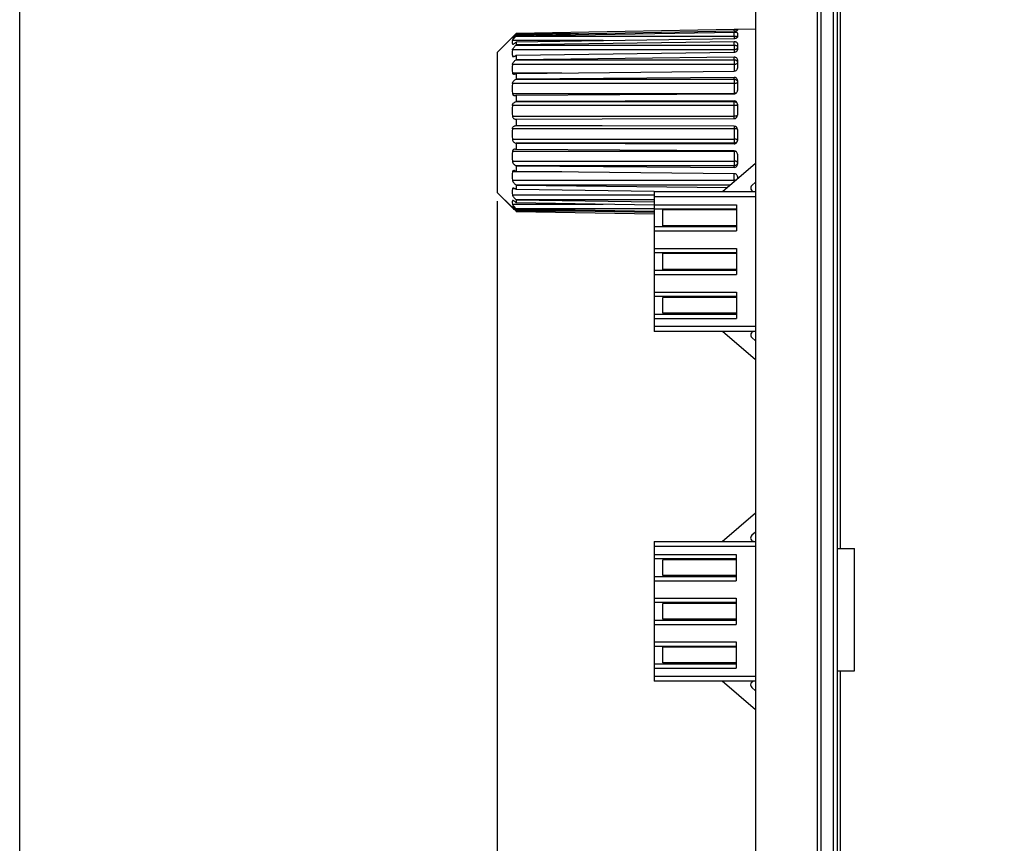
# Model space of a CAD drawing. Header units: millimetres. Extents: x -352 to 208, y -742 to -399.
# Tile 5 of 24: x -352 to -296, y -568 to -521. Entities that reach past the tile are written whole.
import ezdxf

# ---------------------------------------------------------------- set-up
doc = ezdxf.new("R2010")
doc.units = ezdxf.units.MM
doc.header["$LTSCALE"] = 23.1
doc.header["$PDMODE"] = 3
doc.header["$PDSIZE"] = 8
doc.layers.get('0').update_dxf_attribs({"linetype": 'CONTINUOUS'})
doc.layers.get('Defpoints').update_dxf_attribs({"linetype": 'CONTINUOUS'})
doc.layers.add('00_COMPONENTS', color=7, linetype='CONTINUOUS')
doc.layers.add('51__DRAFT_DIMS', color=7, linetype='CONTINUOUS')
doc.styles.get("Standard").update_dxf_attribs({"font": 'simfang.ttf'})
doc.dimstyles.new('DIMSTYLE_4', dxfattribs={"dimtxt": 3, "dimasz": 3, "dimexe": 2.5, "dimexo": 0.5, "dimgap": 0.75, "dimtad": 1, "dimdec": 1, "dimdsep": 46, "dimtxsty": 'STANDARD', "dimblk": '_FILLED', "dimblk1": '_FILLED', "dimblk2": '_FILLED', "dimcen": 0.09, "dimclrt": 256, "dimazin": 2, "dimtp": 0.3, "dimtm": 0.3, "dimtfac": 1, "dimtdec": 1, "dimtofl": 0, "dimtmove": 0, "dimatfit": 3, "dimldrblk": '_FILLED', "dimfxl": 1, "dimtolj": 1, "dimarcsym": 0})

# ---------------------------------------------------------------- blocks, each defined once
blk = doc.blocks.new('_FILLED')
at = {"color": 0, "linetype": 'ByBlock'}
blk.add_solid([(0, 0), (-1, 0.167), (-1, -0.167)], dxfattribs=at)
blk = doc.blocks.new('*D19')
at = {"layer": '51__DRAFT_DIMS', "color": 0, "lineweight": -2}
for p, q in [((-324.691, -531.393), (-324.691, -668.007)), ((-231.922, -531.393), (-231.922, -668.007)), ((-321.691, -665.507), (-234.922, -665.507))]:
    blk.add_line(p, q, dxfattribs=at)
at = {"layer": 'Defpoints', "color": 0}
for p in [(-324.691, -530.893), (-231.922, -530.893), (-231.922, -665.507)]:
    blk.add_point(p, dxfattribs=at)
at = {"layer": '51__DRAFT_DIMS', "color": 0, "linetype": 'ByBlock', "lineweight": -2, "xscale": 3, "yscale": 3, "zscale": 3, "rotation": 180}
blk.add_blockref('_FILLED', (-324.691, -665.507), dxfattribs=at)
at = {"layer": '51__DRAFT_DIMS', "color": 0, "linetype": 'ByBlock', "lineweight": -2, "xscale": 3, "yscale": 3, "zscale": 3}
blk.add_blockref('_FILLED', (-231.922, -665.507), dxfattribs=at)
at = {"layer": '51__DRAFT_DIMS', "insert": (-278.306, -663.232), "char_height": 3, "attachment_point": 5}
blk.add_mtext('\\A1;92.9{}{{\\H0.7x;}{}}', dxfattribs=at)

msp = doc.modelspace()

# ---------------------------------------------------------------- linework, layer by layer
msp.add_lwpolyline([(-351.98753, -398.53956), (207.6865, -398.53956), (207.6865, -742.0709), (-351.98753, -742.0709)], close=True)
at = {"layer": '00_COMPONENTS'}
for p, q in [((-309.92226, -478.26478), (-309.92226, -631.22832)), ((-306.38359, -625.53197), (-306.38359, -483.95894)), ((-306.19975, -483.95893), (-306.19975, -625.53197)), ((-305.46934, -625.18461), (-305.46934, -484.30627)), ((-305.26062, -484.30629), (-305.26062, -625.18464)), ((-305.06061, -551.24545), (-305.06061, -484.45166)), ((-311.1518, -521.58748), (-323.60374, -521.8052)), ((-323.60374, -521.87402), (-311.1518, -521.65705)), ((-311.1518, -521.74371), (-323.60374, -521.95084)), ((-311.1518, -521.65705), (-311.1518, -521.58748)), ((-311.1518, -521.95717), (-311.1518, -521.74371)), ((-310.95851, -521.58199), (-310.97446, -521.58244)), ((-309.92226, -521.5639), (-310.9518, -521.58188)), ((-310.9518, -521.58212), (-310.9518, -521.6245)), ((-324.69063, -522.88961), (-323.81726, -522.01623)), ((-323.82098, -522.02003), (-323.81726, -522.01623)), ((-323.76031, -522.02003), (-323.82098, -522.02003)), ((-323.82098, -522.06158), (-323.8197, -522.06204)), ((-318.63908, -522.20786), (-323.82098, -522.20786)), ((-323.62141, -521.82286), (-323.61042, -521.81185)), ((-323.61038, -521.81185), (-323.60374, -521.8052)), ((-323.61038, -521.81185), (-320.0367, -521.81185)), ((-323.61038, -521.95717), (-323.60374, -521.95084)), ((-323.61038, -521.95717), (-311.1518, -521.95717)), ((-323.60374, -522.28899), (-323.61038, -522.2952)), ((-323.60374, -521.87402), (-323.60374, -521.95084)), ((-323.60374, -522.28899), (-311.1518, -522.08552)), ((-311.1518, -522.28163), (-323.60374, -522.46277)), ((-323.60374, -522.28899), (-323.60374, -522.46277)), ((-311.1518, -521.95716), (-311.1518, -522.08552)), ((-311.1518, -522.4683), (-311.1518, -522.28163)), ((-310.9518, -521.79271), (-310.9518, -522.00079)), ((-323.82098, -522.41202), (-323.76698, -522.41202)), ((-311.1518, -522.74291), (-323.82098, -522.74291)), ((-323.61038, -522.4683), (-323.60374, -522.46277)), ((-323.61038, -522.4683), (-311.1518, -522.4683)), ((-323.60374, -523.04516), (-311.1518, -522.8703)), ((-311.1518, -522.4683), (-311.1518, -522.8703)), ((-310.9518, -522.38119), (-310.9518, -522.73971)), ((-324.69062, -522.88961), (-324.69062, -530.89259)), ((-323.82098, -523.09455), (-323.67343, -523.09455)), ((-323.60374, -523.04516), (-323.61038, -523.0505)), ((-323.61038, -523.30734), (-323.60374, -523.30301)), ((-323.61038, -523.30734), (-311.1518, -523.30734)), ((-323.60374, -523.04516), (-323.60374, -523.30301)), ((-311.1518, -523.16128), (-323.60374, -523.30301)), ((-311.1518, -523.30734), (-311.1518, -523.16128)), ((-311.1518, -523.30734), (-311.1518, -523.95317)), ((-310.9518, -523.30409), (-310.9518, -523.78637)), ((-311.1518, -523.5855), (-323.82098, -523.5855)), ((-323.60374, -524.08646), (-311.1518, -523.95317)), ((-323.82098, -524.05854), (-320.99525, -524.05854)), ((-323.60374, -524.08646), (-323.61038, -524.09053)), ((-323.61038, -524.41206), (-323.60374, -524.40925)), ((-323.61038, -524.41206), (-311.1518, -524.41206)), ((-323.60374, -524.08646), (-323.60374, -524.40925)), ((-311.1518, -524.31744), (-323.60374, -524.40925)), ((-311.1518, -524.41206), (-311.1518, -524.31744)), ((-311.1518, -524.41206), (-311.1518, -525.25383)), ((-310.9518, -524.49294), (-310.9518, -525.06318)), ((-311.1518, -524.67314), (-323.82098, -524.67314)), ((-323.82098, -525.23249), (-311.1518, -525.23249)), ((-323.60374, -525.33566), (-323.61038, -525.33816)), ((-323.60374, -525.33566), (-317.69062, -525.2968)), ((-323.60374, -525.33566), (-323.60374, -525.69945)), ((-311.1518, -525.66437), (-323.60374, -525.69945)), ((-317.69062, -525.2968), (-311.1518, -525.25383)), ((-311.1518, -526.6758), (-311.1518, -525.66437)), ((-311.1518, -525.92517), (-323.82098, -525.92517)), ((-323.61038, -525.70052), (-323.60374, -525.69945)), ((-323.61038, -525.70052), (-311.1518, -525.70052)), ((-310.9518, -525.85949), (-310.9518, -526.47541)), ((-323.82098, -526.52934), (-311.1518, -526.52934)), ((-323.60374, -526.7001), (-323.61038, -526.70084)), ((-323.60374, -526.7001), (-318.69062, -526.69051)), ((-323.60374, -526.7001), (-323.60374, -527.07791)), ((-318.69062, -526.69051), (-311.1518, -526.6758)), ((-311.1518, -527.24872), (-323.82098, -527.24872)), ((-323.61038, -527.07717), (-323.60374, -527.07791)), ((-322.07207, -527.0809), (-323.60374, -527.07791)), ((-318.69062, -527.08748), (-322.07207, -527.0809)), ((-311.1518, -527.10217), (-318.69062, -527.08748)), ((-311.1518, -527.10217), (-311.1518, -528.07752)), ((-310.9518, -527.30256), (-310.9518, -527.91849)), ((-323.82098, -527.85292), (-311.1518, -527.85292)), ((-311.1518, -528.07752), (-323.61038, -528.07753)), ((-323.60374, -528.0786), (-323.61038, -528.07753)), ((-323.61038, -528.43991), (-323.60374, -528.44241)), ((-323.60374, -528.0786), (-323.60374, -528.44241)), ((-323.60374, -528.0786), (-311.1518, -528.11363)), ((-317.69062, -528.48125), (-323.60374, -528.44241)), ((-311.1518, -528.5242), (-317.69062, -528.48125)), ((-311.1518, -528.11363), (-311.1518, -528.07752)), ((-311.1518, -528.54564), (-323.82098, -528.54564)), ((-311.1518, -528.52717), (-311.1518, -529.3661)), ((-310.9518, -528.71486), (-310.9518, -529.28516)), ((-323.82098, -529.10504), (-311.1518, -529.10504)), ((-323.60374, -529.36891), (-323.61038, -529.3661)), ((-311.1518, -529.3661), (-323.61038, -529.3661)), ((-323.60374, -529.36891), (-323.60374, -529.69174)), ((-323.60374, -529.36891), (-311.1518, -529.46067)), ((-311.82061, -530.84373), (-309.92226, -529.21657)), ((-311.1518, -529.46067), (-311.1518, -529.3661)), ((-320.98845, -529.71973), (-323.82098, -529.71973)), ((-323.61038, -529.68767), (-323.60374, -529.69174)), ((-311.1518, -529.82499), (-323.60374, -529.69174)), ((-311.1518, -530.27046), (-311.1518, -529.82499)), ((-310.9518, -529.99183), (-310.9518, -530.09903)), ((-323.82098, -530.19285), (-311.1518, -530.19285)), ((-323.67334, -530.68393), (-323.82098, -530.68393)), ((-323.60374, -530.47534), (-323.61038, -530.47101)), ((-311.38577, -530.47101), (-323.61038, -530.47101)), ((-323.61038, -530.72791), (-323.60374, -530.73325)), ((-323.60374, -530.47534), (-323.60374, -530.73325)), ((-323.60374, -530.47534), (-311.55084, -530.61249)), ((-315.72062, -530.84394), (-323.60374, -530.73325)), ((-309.92226, -530.30881), (-310.1339, -530.49279)), ((-323.81726, -531.76294), (-324.69063, -530.88957)), ((-323.81726, -531.76597), (-324.69063, -530.89259)), ((-323.82098, -531.03568), (-315.72061, -531.03568)), ((-315.72061, -531.3103), (-323.61038, -531.3103)), ((-323.60374, -531.31583), (-323.61038, -531.3103)), ((-323.60374, -531.31583), (-323.60374, -531.48969)), ((-323.60374, -531.31583), (-315.72061, -531.4305)), ((-315.72061, -530.8437), (-309.92226, -530.8437)), ((-315.72061, -530.8437), (-315.72061, -538.8437)), ((-309.92226, -531.14366), (-315.72061, -531.14366)), ((-323.82476, -531.72209), (-323.82098, -531.71745)), ((-323.76692, -531.36671), (-323.82098, -531.36671)), ((-323.82098, -531.57101), (-318.62704, -531.57101)), ((-323.81969, -531.71698), (-323.82098, -531.71745)), ((-323.82098, -531.75914), (-323.76011, -531.75914)), ((-323.81726, -531.76294), (-323.82098, -531.75914)), ((-323.81726, -531.76597), (-323.82077, -531.76238)), ((-323.61038, -531.48348), (-323.60374, -531.48969)), ((-315.72061, -531.82173), (-323.61038, -531.82173)), ((-323.60374, -531.82805), (-323.61038, -531.82173)), ((-315.72102, -531.61849), (-323.60374, -531.48969)), ((-323.60374, -531.82805), (-323.60374, -531.90496)), ((-323.60374, -531.82805), (-315.72061, -531.95917)), ((-315.72061, -531.59366), (-311.02061, -531.59366)), ((-311.02061, -531.84378), (-315.72061, -531.84378)), ((-311.02061, -531.59366), (-311.02061, -533.09366)), ((-323.61043, -531.96736), (-323.62286, -531.95491)), ((-320.02342, -531.96736), (-323.61038, -531.96736)), ((-323.60374, -531.97401), (-323.61038, -531.96736)), ((-315.72061, -532.04234), (-323.60374, -531.90496)), ((-323.60374, -531.97401), (-315.72061, -532.11185)), ((-323.60374, -531.97717), (-315.72061, -532.115)), ((-311.02061, -531.89423), (-315.22061, -531.89423)), ((-315.22061, -532.79423), (-315.22061, -531.89423)), ((-315.72061, -532.84378), (-311.02061, -532.84378)), ((-311.02061, -532.79423), (-315.22061, -532.79423)), ((-315.72061, -533.09366), (-311.02061, -533.09366)), ((-315.72061, -534.09366), (-311.02061, -534.09366)), ((-311.02061, -534.09366), (-311.02061, -535.59366)), ((-311.02061, -534.34378), (-315.72061, -534.34378)), ((-311.02061, -534.39323), (-315.22061, -534.39323)), ((-315.22061, -535.29423), (-315.22061, -534.39323)), ((-315.72061, -535.34378), (-311.02061, -535.34378)), ((-315.72061, -535.59366), (-311.02061, -535.59366)), ((-311.02061, -535.29423), (-315.22061, -535.29423)), ((-315.72061, -536.59366), (-311.02061, -536.59366)), ((-311.02061, -536.84378), (-315.72061, -536.84378)), ((-311.02061, -536.89323), (-315.22061, -536.89323)), ((-315.22061, -537.79323), (-315.22061, -536.89323)), ((-311.02061, -536.59366), (-311.02061, -538.09366)), ((-315.72061, -537.84378), (-311.02061, -537.84378)), ((-311.02061, -537.79323), (-315.22061, -537.79323)), ((-315.72061, -538.09366), (-311.02061, -538.09366)), ((-315.72061, -538.54366), (-309.92226, -538.54366)), ((-309.92226, -538.8437), (-315.72061, -538.8437)), ((-309.92226, -540.47089), (-311.82061, -538.84373)), ((-310.1339, -539.19467), (-309.92226, -539.37865)), ((-311.82261, -550.84373), (-309.92226, -549.21486)), ((-309.92226, -550.30707), (-310.1359, -550.49279)), ((-315.72261, -550.8437), (-309.92226, -550.8437)), ((-315.72261, -550.8437), (-315.72261, -558.8437)), ((-309.92226, -551.14366), (-315.72261, -551.14366)), ((-305.26061, -551.24547), (-304.26061, -551.24545)), ((-304.26061, -558.24545), (-304.26061, -551.24545)), ((-315.72261, -551.59366), (-311.02261, -551.59366)), ((-311.02261, -551.84378), (-315.72261, -551.84378)), ((-311.02261, -551.89423), (-315.22261, -551.89423)), ((-315.22261, -552.79423), (-315.22261, -551.89423)), ((-311.02261, -551.59366), (-311.02261, -553.09366)), ((-315.72261, -552.84378), (-311.02261, -552.84378)), ((-315.72261, -553.09366), (-311.02261, -553.09366)), ((-311.02261, -552.79423), (-315.22261, -552.79423)), ((-315.72261, -554.09366), (-311.02261, -554.09366)), ((-311.02261, -554.34378), (-315.72261, -554.34378)), ((-311.02261, -554.39323), (-315.22261, -554.39323)), ((-315.22261, -555.29423), (-315.22261, -554.39323)), ((-311.02261, -554.09366), (-311.02261, -555.59366)), ((-315.72261, -555.34378), (-311.02261, -555.34378)), ((-311.02261, -555.29423), (-315.22261, -555.29423)), ((-315.72261, -555.59366), (-311.02261, -555.59366)), ((-315.72261, -556.59366), (-311.02261, -556.59366)), ((-311.02261, -556.59366), (-311.02261, -558.09366)), ((-311.02261, -556.84378), (-315.72261, -556.84378)), ((-311.02261, -556.89323), (-315.22261, -556.89323)), ((-315.22261, -557.79323), (-315.22261, -556.89323)), ((-315.72261, -557.84378), (-311.02261, -557.84378)), ((-315.72261, -558.09366), (-311.02261, -558.09366)), ((-311.02261, -557.79323), (-315.22261, -557.79323)), ((-305.26061, -558.24547), (-304.26061, -558.24545)), ((-305.06061, -625.03923), (-305.06061, -558.24545)), ((-315.72261, -558.54366), (-309.92226, -558.54366)), ((-309.92226, -558.8437), (-315.72261, -558.8437)), ((-309.92226, -560.4726), (-311.82261, -558.84373)), ((-310.1359, -559.19467), (-309.92226, -559.38038))]:
    msp.add_line(p, q, dxfattribs=at)
for centre, radius, start, end in [((-323.27839, -522.30996), 0.55211, 169.342824, 185.892113), ((-333.73556, -511.72667), 14.29087, 314.819176, 315.050955), ((-322.20679, -522.91873), 1.62374, 173.783776, 186.216224), ((-323.26574, -522.30803), 0.56489, 185.955405, 190.608517), ((-320.88656, -523.82202), 2.94394, 175.391863, 184.608137), ((-319.7199, -524.95282), 4.1106, 176.098743, 183.901257), ((-311.15169, -524.73882), 0.49367, 269.988273, 274.819835), ((-319.03701, -526.22726), 4.7935, 176.386808, 183.613192), ((-323.63285, -526.50141), 0.20068, 270.023956, 276.388953), ((-311.15236, -526.47523), 0.20057, 270.160522, 359.950225), ((-319.03671, -527.55082), 4.7938, 176.38692, 183.61308), ((-323.6328, -527.27661), 0.20068, 83.623988, 89.976119), ((-311.15236, -527.30273), 0.20057, 0.049218, 89.839009), ((-311.14832, -527.87988), 0.19652, 341.841138, 359.925505), ((-319.71909, -528.82534), 4.11141, 176.099128, 183.900872), ((-311.1517, -529.03948), 0.49384, 85.181761, 90.011576), ((-320.88547, -529.95629), 2.94503, 175.392712, 184.607288), ((-322.20574, -530.8598), 1.62479, 173.785779, 186.214221), ((-310.00269, -530.64373), 0.2, 131.000002, 270.000002), ((-323.27769, -531.46884), 0.55281, 174.111591, 190.650416), ((-323.26504, -531.47077), 0.56559, 169.398157, 174.04841), ((-323.80317, -531.746), 0.02404, 222.192042, 222.950625), ((-332.65448, -540.96528), 12.75763, 44.932529, 45.224445), ((-310.00269, -539.04373), 0.2, 92.468368, 229.000002), ((-310.00469, -550.64373), 0.2, 131.000002, 270.000002), ((-310.00469, -559.04373), 0.2, 92.468368, 229.000002)]:
    msp.add_arc(centre, radius, start, end, dxfattribs=at)
for points, knots in [([(-310.97446, -521.58244), (-310.98494, -521.58278), (-311.04404, -521.58491), (-311.10315, -521.58663), (-311.1518, -521.58748)], [0, 0, 0, 0, 0.17728619, 1, 1, 1, 1]), ([(-311.1518, -521.65705), (-311.12626, -521.65661), (-311.07901, -521.65431), (-311.02344, -521.64793), (-310.98758, -521.64112), (-310.96892, -521.63586), (-310.95755, -521.63154), (-310.95182, -521.62666), (-310.9518, -521.62451)], [0, 0, 0, 0, 0.37274459, 0.69041142, 0.81377161, 0.90732863, 0.96862657, 1, 1, 1, 1]), ([(-310.9518, -521.79271), (-310.95178, -521.78892), (-310.95549, -521.78016), (-310.96819, -521.77056), (-310.98695, -521.76216), (-311.01178, -521.75516), (-311.04183, -521.74962), (-311.089, -521.74434), (-311.12624, -521.74329), (-311.1518, -521.74371)], [0, 0, 0, 0, 0.0527873, 0.12286486, 0.21785754, 0.33838341, 0.48170954, 0.64353942, 1, 1, 1, 1]), ([(-310.9518, -521.58212), (-310.9518, -521.58197), (-310.95268, -521.58208), (-310.95364, -521.58189), (-310.95592, -521.58198), (-310.95753, -521.58197), (-310.95851, -521.58199)], [0, 0, 0, 0, 0.06445675, 0.25249886, 0.56475874, 1, 1, 1, 1]), ([(-323.82098, -522.20786), (-323.82039, -522.20468), (-323.81784, -522.19755), (-323.80941, -522.18096), (-323.79327, -522.157), (-323.76925, -522.12589), (-323.74099, -522.09247), (-323.71013, -522.05815), (-323.6669, -522.01245), (-323.63336, -521.97894), (-323.61052, -521.95717)], [0, 0, 0, 0, 0.02946799, 0.06839341, 0.16947765, 0.29189995, 0.4267116, 0.56812839, 0.71244024, 1, 1, 1, 1]), ([(-323.81964, -522.06203), (-323.81813, -522.06202), (-323.81426, -522.06037), (-323.80776, -522.05669), (-323.79918, -522.05083), (-323.78452, -522.03995), (-323.76347, -522.02289), (-323.73595, -521.99924), (-323.70606, -521.97242), (-323.66359, -521.93298), (-323.63181, -521.90191), (-323.61052, -521.88064)], [0, 0, 0, 0, 0.01627618, 0.04377387, 0.08153678, 0.12799108, 0.24118601, 0.37398162, 0.52000671, 0.67493895, 1, 1, 1, 1]), ([(-323.81726, -522.01623), (-323.79681, -521.9958), (-323.74473, -521.94539), (-323.69324, -521.89439), (-323.66233, -521.86369)], [0, 0, 0, 0, 0.39886167, 1, 1, 1, 1]), ([(-323.80483, -522.42357), (-323.79906, -522.42356), (-323.78593, -522.42051), (-323.75647, -522.40801), (-323.71514, -522.38226), (-323.66315, -522.34275), (-323.62828, -522.31183), (-323.61052, -522.2952)], [0, 0, 0, 0, 0.0734562, 0.16855002, 0.40745003, 0.69014658, 1, 1, 1, 1]), ([(-311.1518, -521.95717), (-311.12462, -521.95717), (-311.07444, -521.96027), (-311.0249, -521.97026), (-311.00317, -521.97776)], [0, 0, 0, 0, 0.54176215, 1, 1, 1, 1]), ([(-311.1518, -522.08552), (-311.12614, -522.0851), (-311.08855, -522.08151), (-311.04156, -522.07036), (-311.01139, -522.05975), (-310.98642, -522.04718), (-310.96748, -522.03308), (-310.95508, -522.01774), (-310.95179, -522.00608), (-310.9518, -522.00079)], [0, 0, 0, 0, 0.33332188, 0.48728791, 0.62659072, 0.7478341, 0.84908185, 0.93129793, 1, 1, 1, 1]), ([(-310.9518, -522.38119), (-310.9518, -522.37426), (-310.95464, -522.35974), (-310.96681, -522.33993), (-310.98592, -522.32247), (-311.02135, -522.30168), (-311.0777, -522.28504), (-311.12618, -522.28126), (-311.1518, -522.28163)], [0, 0, 0, 0, 0.08562283, 0.17805436, 0.28283159, 0.40255685, 0.6832562, 1, 1, 1, 1]), ([(-311.00317, -521.97776), (-310.99169, -521.98173), (-310.97305, -521.98945), (-310.95676, -522.0037), (-310.95355, -522.01119)], [0, 0, 0, 0, 0.59815438, 1, 1, 1, 1]), ([(-323.82098, -522.41202), (-323.82035, -522.41537), (-323.81635, -522.42242), (-323.80856, -522.42357), (-323.80483, -522.42357)], [0, 0, 0, 0, 0.4769531, 1, 1, 1, 1]), ([(-323.82098, -522.74291), (-323.81981, -522.73215), (-323.81229, -522.70867), (-323.78696, -522.6599), (-323.74188, -522.5985), (-323.67945, -522.52996), (-323.63384, -522.48775), (-323.61052, -522.4683)], [0, 0, 0, 0, 0.0925257, 0.20762466, 0.46966465, 0.74031978, 1, 1, 1, 1]), ([(-311.1518, -522.4683), (-311.12612, -522.4683), (-311.07726, -522.47341), (-311.02097, -522.49297), (-310.98576, -522.51623), (-310.96671, -522.53548), (-310.95465, -522.5568), (-310.9518, -522.57217), (-310.9518, -522.5795)], [0, 0, 0, 0, 0.30963025, 0.58786689, 0.70866543, 0.81587074, 0.91148862, 1, 1, 1, 1]), ([(-310.9518, -522.5795), (-310.9518, -522.60096), (-310.9631, -522.64582), (-311.00901, -522.69981), (-311.07505, -522.7349), (-311.12595, -522.74291), (-311.1518, -522.74291)], [0, 0, 0, 0, 0.22640261, 0.46725772, 0.72723153, 1, 1, 1, 1]), ([(-311.1518, -522.8703), (-311.12601, -522.86994), (-311.07642, -522.86307), (-311.02025, -522.83907), (-310.98547, -522.81184), (-310.96652, -522.78945), (-310.95462, -522.76515), (-310.9518, -522.74797), (-310.9518, -522.7397)], [0, 0, 0, 0, 0.29707025, 0.56984097, 0.69191317, 0.80310609, 0.9047931, 1, 1, 1, 1]), ([(-323.82098, -523.09455), (-323.82036, -523.10027), (-323.81761, -523.11103), (-323.80341, -523.12796), (-323.78648, -523.13115), (-323.77595, -523.13115)], [0, 0, 0, 0, 0.26991819, 0.50576216, 1, 1, 1, 1]), ([(-323.82098, -523.5855), (-323.8199, -523.57206), (-323.81308, -523.54392), (-323.78838, -523.48882), (-323.74374, -523.4248), (-323.68077, -523.35941), (-323.6342, -523.32279), (-323.61052, -523.30734)], [0, 0, 0, 0, 0.11317903, 0.24003866, 0.5053221, 0.7627266, 1, 1, 1, 1]), ([(-323.77595, -523.13115), (-323.76345, -523.13114), (-323.73623, -523.12543), (-323.67897, -523.10097), (-323.63766, -523.07235), (-323.61052, -523.0505)], [0, 0, 0, 0, 0.20101151, 0.43953467, 1, 1, 1, 1]), ([(-310.9518, -523.3041), (-310.9518, -523.28477), (-310.96354, -523.24366), (-311.0103, -523.19655), (-311.07604, -523.16719), (-311.12605, -523.16099), (-311.1518, -523.16128)], [0, 0, 0, 0, 0.21445748, 0.44947595, 0.71433028, 1, 1, 1, 1]), ([(-311.1518, -523.30734), (-311.12599, -523.30734), (-311.07558, -523.31467), (-311.00982, -523.34687), (-310.96351, -523.39678), (-310.9518, -523.43923), (-310.9518, -523.45927)], [0, 0, 0, 0, 0.28057777, 0.54425723, 0.78214948, 1, 1, 1, 1]), ([(-310.9518, -523.45927), (-310.9518, -523.46757), (-310.95457, -523.48474), (-310.96647, -523.50889), (-310.98547, -523.53083), (-311.02037, -523.55714), (-311.07671, -523.57962), (-311.12608, -523.5855), (-311.1518, -523.5855)], [0, 0, 0, 0, 0.09626274, 0.19790062, 0.3084204, 0.42970262, 0.701825, 1, 1, 1, 1]), ([(-311.1518, -523.95317), (-311.12587, -523.9529), (-311.07479, -523.94407), (-311.00893, -523.9076), (-310.96328, -523.85292), (-310.95179, -523.80786), (-310.9518, -523.78637)], [0, 0, 0, 0, 0.27200521, 0.53261325, 0.7745233, 1, 1, 1, 1]), ([(-323.82098, -524.05854), (-323.82004, -524.07024), (-323.81475, -524.09218), (-323.78718, -524.12518), (-323.75511, -524.13231), (-323.73537, -524.13231)], [0, 0, 0, 0, 0.28247465, 0.52514218, 1, 1, 1, 1]), ([(-323.82098, -524.67314), (-323.81887, -524.64229), (-323.79817, -524.58179), (-323.7453, -524.50756), (-323.68159, -524.44988), (-323.63424, -524.42208), (-323.61052, -524.41206)], [0, 0, 0, 0, 0.26595987, 0.53245352, 0.77846592, 1, 1, 1, 1]), ([(-323.73537, -524.13231), (-323.71469, -524.1323), (-323.67048, -524.12279), (-323.63063, -524.10287), (-323.61052, -524.09053)], [0, 0, 0, 0, 0.46704621, 1, 1, 1, 1]), ([(-310.9518, -524.49293), (-310.95179, -524.4697), (-310.96255, -524.42197), (-311.00807, -524.36345), (-311.0745, -524.3256), (-311.12591, -524.31725), (-311.1518, -524.31744)], [0, 0, 0, 0, 0.23708371, 0.4806917, 0.7358249, 1, 1, 1, 1]), ([(-311.1518, -524.41206), (-311.13098, -524.41206), (-311.08945, -524.41795), (-311.03303, -524.44381), (-310.98788, -524.48431), (-310.9681, -524.51919), (-310.96158, -524.5374)], [0, 0, 0, 0, 0.2584482, 0.51267775, 0.75992912, 1, 1, 1, 1]), ([(-310.96158, -524.5374), (-310.95997, -524.54191), (-310.95433, -524.56008), (-310.9518, -524.57922), (-310.9518, -524.59345)], [0, 0, 0, 0, 0.25190754, 1, 1, 1, 1]), ([(-310.9518, -524.59345), (-310.9518, -524.59878), (-310.95499, -524.61046), (-310.96744, -524.62563), (-310.98645, -524.63917), (-311.01146, -524.65092), (-311.04165, -524.66058), (-311.0887, -524.67039), (-311.1262, -524.67315), (-311.1518, -524.67315)], [0, 0, 0, 0, 0.06973437, 0.15165245, 0.25207993, 0.37256298, 0.51145584, 0.66545618, 1, 1, 1, 1]), ([(-311.1518, -525.25383), (-311.12578, -525.25366), (-311.07361, -525.24351), (-311.00736, -525.20112), (-310.96253, -525.13809), (-310.95179, -525.0878), (-310.9518, -525.06319)], [0, 0, 0, 0, 0.25645392, 0.50971215, 0.75744808, 1, 1, 1, 1]), ([(-323.82098, -525.23249), (-323.81967, -525.25166), (-323.81049, -525.28758), (-323.77627, -525.32768), (-323.73279, -525.34885), (-323.70176, -525.3528), (-323.68635, -525.3528)], [0, 0, 0, 0, 0.28880425, 0.53703256, 0.76823266, 1, 1, 1, 1]), ([(-323.68635, -525.3528), (-323.68008, -525.3528), (-323.65426, -525.35145), (-323.62882, -525.34505), (-323.61052, -525.33816)], [0, 0, 0, 0, 0.2424451, 1, 1, 1, 1]), ([(-310.9518, -525.8595), (-310.9518, -525.83399), (-310.96223, -525.78231), (-311.00695, -525.71735), (-311.07344, -525.6742), (-311.1258, -525.6643), (-311.1518, -525.66437)], [0, 0, 0, 0, 0.24805007, 0.49665986, 0.74731274, 1, 1, 1, 1]), ([(-311.03581, -525.21772), (-311.04152, -525.21934), (-311.06596, -525.2255), (-311.09101, -525.22912), (-311.11022, -525.23074)], [0, 0, 0, 0, 0.23518848, 1, 1, 1, 1]), ([(-323.82098, -525.92517), (-323.81901, -525.89395), (-323.80023, -525.83448), (-323.74623, -525.76589), (-323.68136, -525.72039), (-323.63374, -525.70427), (-323.61052, -525.70052)], [0, 0, 0, 0, 0.28561683, 0.54902241, 0.78519414, 1, 1, 1, 1]), ([(-311.1518, -525.70052), (-311.12751, -525.70052), (-311.07856, -525.70941), (-311.01512, -525.7478), (-310.96962, -525.80605), (-310.95545, -525.8534), (-310.9529, -525.87728)], [0, 0, 0, 0, 0.25140255, 0.50196367, 0.75135883, 1, 1, 1, 1]), ([(-310.9518, -525.89792), (-310.9518, -525.9001), (-310.95534, -525.90339), (-310.96081, -525.90613), (-310.9708, -525.90984), (-310.98745, -525.91371), (-311.02352, -525.91947), (-311.07903, -525.92395), (-311.12627, -525.92517), (-311.1518, -525.92517)], [0, 0, 0, 0, 0.0319908, 0.05845645, 0.09297097, 0.18597225, 0.30895096, 0.62659231, 1, 1, 1, 1]), ([(-323.82098, -526.52934), (-323.81926, -526.55656), (-323.80439, -526.6077), (-323.75546, -526.66396), (-323.69592, -526.69543), (-323.6534, -526.70209), (-323.63276, -526.70209)], [0, 0, 0, 0, 0.29218867, 0.54776154, 0.77895887, 1, 1, 1, 1]), ([(-310.95421, -526.5063), (-310.95666, -526.50843), (-310.96438, -526.51193), (-310.97878, -526.51603), (-310.99859, -526.51981), (-311.03364, -526.52455), (-311.08528, -526.52833), (-311.12869, -526.52934), (-311.1518, -526.52934)], [0, 0, 0, 0, 0.04857943, 0.12394628, 0.22520763, 0.34982633, 0.65387036, 1, 1, 1, 1]), ([(-323.82098, -527.24872), (-323.81926, -527.22149), (-323.80438, -527.17035), (-323.75544, -527.11407), (-323.69589, -527.08259), (-323.65335, -527.07593), (-323.63272, -527.07593)], [0, 0, 0, 0, 0.29218935, 0.54776852, 0.77896689, 1, 1, 1, 1]), ([(-310.9542, -527.27173), (-310.95665, -527.26961), (-310.96436, -527.26612), (-310.97876, -527.26202), (-310.99856, -527.25824), (-311.03362, -527.25351), (-311.08527, -527.24973), (-311.12868, -527.24872), (-311.1518, -527.24872)], [0, 0, 0, 0, 0.04852237, 0.12385216, 0.22509548, 0.3497136, 0.65379774, 1, 1, 1, 1]), ([(-323.82098, -527.85292), (-323.81901, -527.88413), (-323.80023, -527.9436), (-323.74623, -528.01219), (-323.68136, -528.05768), (-323.63374, -528.07378), (-323.61052, -528.07753)], [0, 0, 0, 0, 0.28562918, 0.54902986, 0.78519452, 1, 1, 1, 1]), ([(-310.9518, -527.88012), (-310.9518, -527.87794), (-310.95534, -527.87466), (-310.96081, -527.87193), (-310.9708, -527.86822), (-310.98745, -527.86436), (-311.02352, -527.8586), (-311.07903, -527.85414), (-311.12627, -527.85291), (-311.1518, -527.85291)], [0, 0, 0, 0, 0.03195622, 0.05841341, 0.09292312, 0.18592193, 0.30890435, 0.62656492, 1, 1, 1, 1]), ([(-311.1518, -528.11363), (-311.12581, -528.1137), (-311.07344, -528.10379), (-311.00695, -528.06064), (-310.96223, -527.99568), (-310.9518, -527.944), (-310.9518, -527.91848)], [0, 0, 0, 0, 0.25268609, 0.50333794, 0.75194855, 1, 1, 1, 1]), ([(-323.6863, -528.42529), (-323.70172, -528.42529), (-323.73276, -528.42924), (-323.77625, -528.45041), (-323.81049, -528.49053), (-323.81967, -528.52647), (-323.82098, -528.54564)], [0, 0, 0, 0, 0.23175779, 0.46295736, 0.71119184, 1, 1, 1, 1]), ([(-323.61052, -528.43991), (-323.61678, -528.43756), (-323.64126, -528.42941), (-323.66719, -528.42529), (-323.6863, -528.42529)], [0, 0, 0, 0, 0.25929353, 1, 1, 1, 1]), ([(-310.96158, -527.94112), (-310.96803, -527.96073), (-310.98739, -527.99821), (-311.0324, -528.04253), (-311.089, -528.071), (-311.13095, -528.07753), (-311.1518, -528.07753)], [0, 0, 0, 0, 0.24865165, 0.49826534, 0.74883741, 1, 1, 1, 1]), ([(-310.9518, -528.71485), (-310.95179, -528.69024), (-310.96253, -528.63994), (-311.00736, -528.5769), (-311.07361, -528.53451), (-311.12578, -528.52437), (-311.1518, -528.5242)], [0, 0, 0, 0, 0.24256435, 0.49030531, 0.74355878, 1, 1, 1, 1]), ([(-311.03554, -528.56048), (-311.04126, -528.55885), (-311.06579, -528.55265), (-311.09094, -528.54901), (-311.11022, -528.54738)], [0, 0, 0, 0, 0.23509171, 1, 1, 1, 1]), ([(-323.82098, -529.10504), (-323.81887, -529.13589), (-323.79817, -529.19639), (-323.7453, -529.27062), (-323.68159, -529.32829), (-323.63424, -529.35609), (-323.61052, -529.3661)], [0, 0, 0, 0, 0.26597969, 0.53247273, 0.778476, 1, 1, 1, 1]), ([(-310.9518, -529.1847), (-310.9518, -529.17936), (-310.95499, -529.16769), (-310.96745, -529.15252), (-310.98646, -529.13899), (-311.01146, -529.12725), (-311.04165, -529.1176), (-311.0887, -529.1078), (-311.1262, -529.10504), (-311.1518, -529.10504)], [0, 0, 0, 0, 0.06970518, 0.15160402, 0.25202348, 0.37250743, 0.51140801, 0.66542125, 1, 1, 1, 1]), ([(-310.96158, -529.24075), (-310.9681, -529.25896), (-310.98788, -529.29384), (-311.03303, -529.33435), (-311.08945, -529.36021), (-311.13098, -529.3661), (-311.1518, -529.3661)], [0, 0, 0, 0, 0.24008164, 0.48733603, 0.74156098, 1, 1, 1, 1]), ([(-311.1518, -529.46067), (-311.12591, -529.46086), (-311.0745, -529.45251), (-311.00807, -529.41466), (-310.96255, -529.35613), (-310.95179, -529.30839), (-310.9518, -529.28516)], [0, 0, 0, 0, 0.26416572, 0.51929371, 0.76290557, 1, 1, 1, 1]), ([(-310.9518, -529.18469), (-310.9518, -529.19892), (-310.95433, -529.21807), (-310.95997, -529.23624), (-310.96158, -529.24075)], [0, 0, 0, 0, 0.74809377, 1, 1, 1, 1]), ([(-323.73534, -529.64593), (-323.75508, -529.64593), (-323.78716, -529.65305), (-323.81475, -529.68608), (-323.82004, -529.70803), (-323.82098, -529.71973)], [0, 0, 0, 0, 0.47484399, 0.7175174, 1, 1, 1, 1]), ([(-323.61052, -529.68767), (-323.63062, -529.67534), (-323.67046, -529.65544), (-323.71466, -529.64593), (-323.73534, -529.64593)], [0, 0, 0, 0, 0.53293218, 1, 1, 1, 1]), ([(-310.9518, -529.99182), (-310.95179, -529.97033), (-310.96328, -529.92527), (-311.00893, -529.87058), (-311.07479, -529.8341), (-311.12587, -529.82527), (-311.1518, -529.82499)], [0, 0, 0, 0, 0.22549835, 0.46741648, 0.72801587, 1, 1, 1, 1]), ([(-323.82098, -530.19285), (-323.8199, -530.2063), (-323.81308, -530.23444), (-323.78838, -530.28954), (-323.74374, -530.35357), (-323.68077, -530.41896), (-323.6342, -530.45557), (-323.61052, -530.47101)], [0, 0, 0, 0, 0.11319497, 0.24006348, 0.50534879, 0.76274289, 1, 1, 1, 1]), ([(-323.77592, -530.64731), (-323.78646, -530.6473), (-323.8034, -530.6505), (-323.81761, -530.66743), (-323.82036, -530.6782), (-323.82098, -530.68393)], [0, 0, 0, 0, 0.49422071, 0.73006898, 1, 1, 1, 1]), ([(-323.61052, -530.72791), (-323.63766, -530.70607), (-323.67895, -530.67747), (-323.73621, -530.65302), (-323.76342, -530.64731), (-323.77592, -530.64731)], [0, 0, 0, 0, 0.56043995, 0.79896464, 1, 1, 1, 1]), ([(-311.07315, -530.20302), (-311.07942, -530.20133), (-311.10522, -530.19534), (-311.13181, -530.19285), (-311.1518, -530.19285)], [0, 0, 0, 0, 0.24506572, 1, 1, 1, 1]), ([(-323.82098, -531.03568), (-323.81981, -531.04644), (-323.81229, -531.06992), (-323.78696, -531.1187), (-323.74188, -531.18011), (-323.67945, -531.24865), (-323.63384, -531.29086), (-323.61052, -531.3103)], [0, 0, 0, 0, 0.09254437, 0.20765409, 0.46969752, 0.74034084, 1, 1, 1, 1]), ([(-323.83042, -531.74061), (-323.83058, -531.73907), (-323.83059, -531.73248), (-323.82766, -531.72616), (-323.82476, -531.72209)], [0, 0, 0, 0, 0.23594117, 1, 1, 1, 1]), ([(-323.82098, -531.75914), (-323.82233, -531.75767), (-323.82678, -531.75231), (-323.82991, -531.74559), (-323.83042, -531.74061)], [0, 0, 0, 0, 0.28451797, 1, 1, 1, 1]), ([(-323.80481, -531.35515), (-323.80855, -531.35515), (-323.81634, -531.3563), (-323.82035, -531.36336), (-323.82098, -531.36671)], [0, 0, 0, 0, 0.52302444, 1, 1, 1, 1]), ([(-323.82098, -531.57101), (-323.82039, -531.57419), (-323.81784, -531.58133), (-323.80942, -531.59792), (-323.79327, -531.62188), (-323.76925, -531.653), (-323.74099, -531.68643), (-323.71013, -531.72074), (-323.6669, -531.76645), (-323.63336, -531.79996), (-323.61052, -531.82173)], [0, 0, 0, 0, 0.02948025, 0.06841542, 0.16951222, 0.29193965, 0.42675077, 0.56816259, 0.71246591, 1, 1, 1, 1]), ([(-323.61052, -531.89834), (-323.63181, -531.87708), (-323.66358, -531.84601), (-323.70604, -531.80658), (-323.73593, -531.77977), (-323.76345, -531.75612), (-323.7845, -531.73907), (-323.79917, -531.7282), (-323.80775, -531.72234), (-323.81425, -531.71865), (-323.81812, -531.717), (-323.81963, -531.71699)], [0, 0, 0, 0, 0.32505038, 0.47997489, 0.62599159, 0.75878026, 0.87197344, 0.91842998, 0.95619916, 0.98370778, 1, 1, 1, 1]), ([(-323.66889, -531.90901), (-323.69855, -531.87957), (-323.74787, -531.83075), (-323.79774, -531.78247), (-323.81726, -531.76294)], [0, 0, 0, 0, 0.60218673, 1, 1, 1, 1]), ([(-323.76327, -531.81906), (-323.76912, -531.81332), (-323.78713, -531.79563), (-323.80523, -531.77805), (-323.81726, -531.76597)], [0, 0, 0, 0, 0.32463923, 1, 1, 1, 1]), ([(-323.61052, -531.48348), (-323.62828, -531.46685), (-323.66314, -531.43595), (-323.71513, -531.39644), (-323.75645, -531.3707), (-323.78591, -531.35821), (-323.79904, -531.35516), (-323.80481, -531.35515)], [0, 0, 0, 0, 0.30983969, 0.59252258, 0.83141924, 0.92652239, 1, 1, 1, 1])]:
    msp.add_open_spline(points, degree=3, knots=knots, dxfattribs=at)
msp.add_open_spline([(-323.82098, -522.06158), (-323.82614, -522.05596), (-323.83494, -522.0408), (-323.82614, -522.02564), (-323.82098, -522.02003)], degree=3, dxfattribs=at)

# ---------------------------------------------------------------- dimensions: what is measured, and where the dimension line sits
at = {"layer": '51__DRAFT_DIMS'}
dim = msp.add_linear_dim(base=(-231.92238, -665.50748), p1=(-324.69062, -530.89259), p2=(-231.92238, -530.89259), text='92.9{}{{\\H0.7x;}{}}', dimstyle='DIMSTYLE_4', override={"dimdec": 4, "dimtxsty": 'STANDARD'}, dxfattribs=at)
dim.commit()
dim.dimension.update_dxf_attribs({"geometry": '*D19', "text_midpoint": (-278.3065, -663.23177)})

doc.saveas('drawing.dxf')
